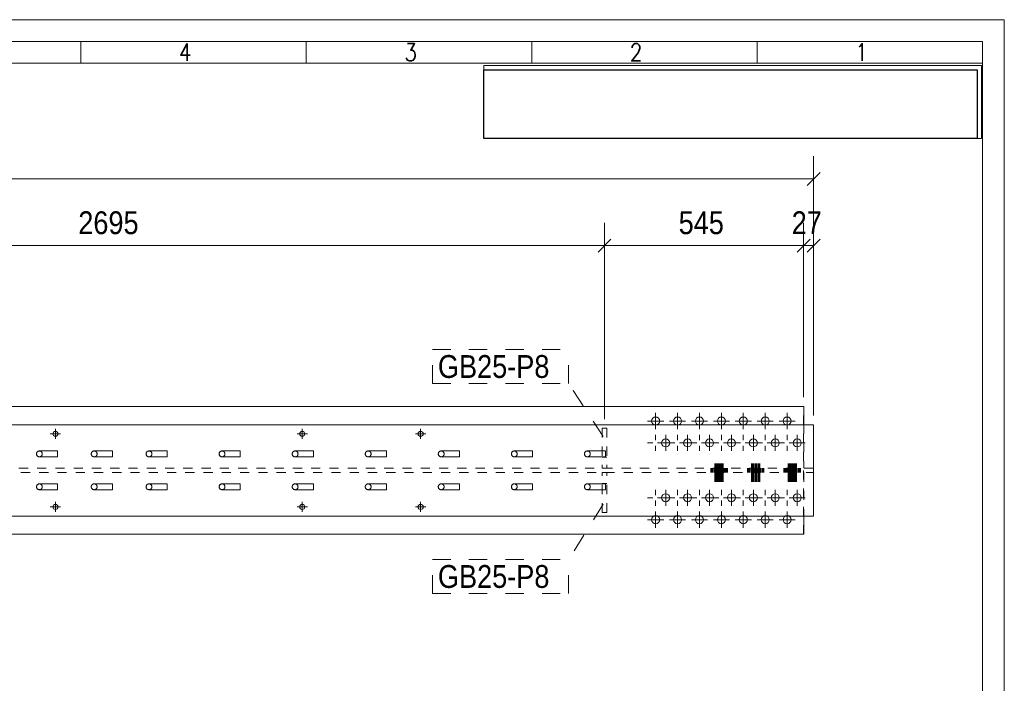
# Model space of a CAD drawing. Header units: millimetres. Extents: x 2 to 405, y 5 to 282.
# Tile 11 of 11: x 297 to 405, y 209 to 282. Entities that reach past the tile are written whole.
import ezdxf

# ---------------------------------------------------------------- set-up
doc = ezdxf.new("R2010")
doc.units = ezdxf.units.MM
for name, pattern in [('XKITLINE00', [0]), ('XKITLINE01', [4, 1, -1, 1, -1]), ('XKITLINE02', [4, 2, -2])]:
    doc.linetypes.add(name, pattern=pattern)
for name, color, linetype, lineweight in [('Bolt', 7, 'Continuous', 0), ('DrawingSheet', 5, 'Continuous', 0), ('OtherObjectType', 1, 'Continuous', 0), ('Part', 2, 'Continuous', 0), ('PartMark', 3, 'Continuous', 0), ('Z-DIMENSIONS', 1, 'Continuous', 0)]:
    doc.layers.add(name, color=color, linetype=linetype, lineweight=lineweight)
doc.styles.add('ARIAL', font='ARIAL.TTF')
doc.styles.add('ROMANS', font='ROMANS__.TTF')
picture_1 = doc.add_image_def('image1.jpg', size_in_pixel=(1304, 175))

# ---------------------------------------------------------------- blocks, each defined once
blk = doc.blocks.new('*A172')
at = {"layer": 'Part', "linetype": 'XKITLINE00', "lineweight": 0}
for p, q in [((299.02, 234.46), (299.12, 234.69)), ((299.12, 234.23), (299.02, 234.46)), ((299.34, 234.78), (299.12, 234.69)), ((299.34, 234.14), (299.12, 234.23)), ((301.34, 234.78), (299.34, 234.78)), ((301.34, 234.14), (299.34, 234.14)), ((301.34, 234.78), (301.34, 234.69)), ((301.34, 234.69), (301.34, 234.46)), ((301.34, 234.46), (301.34, 234.23)), ((301.34, 234.23), (301.34, 234.14))]:
    blk.add_line(p, q, dxfattribs=at)
at = {"layer": 'Part', "linetype": 'XKITLINE01', "lineweight": 0}
for p, q in [((301.34, 234.69), (301.34, 234.78)), ((301.34, 234.46), (301.34, 234.69)), ((301.34, 234.23), (301.34, 234.46)), ((301.34, 234.14), (301.34, 234.23))]:
    blk.add_line(p, q, dxfattribs=at)
for start, end in [(135, 315), (315, 135)]:
    blk.add_arc((299.34, 234.46), 0.32, start, end, dxfattribs=at)
blk = doc.blocks.new('*A173')
at = {"layer": 'Part', "linetype": 'XKITLINE00', "lineweight": 0}
for p, q in [((299.02, 230.86), (299.12, 231.09)), ((299.12, 230.63), (299.02, 230.86)), ((299.34, 231.18), (299.12, 231.09)), ((301.34, 231.18), (299.34, 231.18)), ((301.34, 231.18), (301.34, 231.09)), ((301.34, 231.09), (301.34, 230.86)), ((301.34, 230.86), (301.34, 230.63)), ((299.34, 230.54), (299.12, 230.63)), ((301.34, 230.54), (299.34, 230.54)), ((301.34, 230.63), (301.34, 230.54))]:
    blk.add_line(p, q, dxfattribs=at)
at = {"layer": 'Part', "linetype": 'XKITLINE01', "lineweight": 0}
for p, q in [((301.34, 231.09), (301.34, 231.18)), ((301.34, 230.86), (301.34, 231.09)), ((301.34, 230.63), (301.34, 230.86)), ((301.34, 230.54), (301.34, 230.63))]:
    blk.add_line(p, q, dxfattribs=at)
for start, end in [(135, 315), (315, 135)]:
    blk.add_arc((299.34, 230.86), 0.32, start, end, dxfattribs=at)
blk = doc.blocks.new('*A174')
at = {"layer": 'Part', "linetype": 'XKITLINE00', "lineweight": 0}
for p, q in [((305.02, 234.46), (305.12, 234.69)), ((305.12, 234.23), (305.02, 234.46)), ((305.34, 234.78), (305.12, 234.69)), ((305.34, 234.14), (305.12, 234.23)), ((307.34, 234.78), (305.34, 234.78)), ((307.34, 234.14), (305.34, 234.14)), ((307.34, 234.78), (307.34, 234.69)), ((307.34, 234.69), (307.34, 234.46)), ((307.34, 234.46), (307.34, 234.23)), ((307.34, 234.23), (307.34, 234.14))]:
    blk.add_line(p, q, dxfattribs=at)
at = {"layer": 'Part', "linetype": 'XKITLINE01', "lineweight": 0}
for p, q in [((307.34, 234.69), (307.34, 234.78)), ((307.34, 234.46), (307.34, 234.69)), ((307.34, 234.23), (307.34, 234.46)), ((307.34, 234.14), (307.34, 234.23))]:
    blk.add_line(p, q, dxfattribs=at)
for start, end in [(135, 315), (315, 135)]:
    blk.add_arc((305.34, 234.46), 0.32, start, end, dxfattribs=at)
blk = doc.blocks.new('*A175')
at = {"layer": 'Part', "linetype": 'XKITLINE00', "lineweight": 0}
for p, q in [((305.02, 230.86), (305.12, 231.09)), ((305.12, 230.63), (305.02, 230.86)), ((305.34, 231.18), (305.12, 231.09)), ((307.34, 231.18), (305.34, 231.18)), ((307.34, 231.18), (307.34, 231.09)), ((307.34, 231.09), (307.34, 230.86)), ((307.34, 230.86), (307.34, 230.63)), ((305.34, 230.54), (305.12, 230.63)), ((307.34, 230.54), (305.34, 230.54)), ((307.34, 230.63), (307.34, 230.54))]:
    blk.add_line(p, q, dxfattribs=at)
at = {"layer": 'Part', "linetype": 'XKITLINE01', "lineweight": 0}
for p, q in [((307.34, 231.09), (307.34, 231.18)), ((307.34, 230.86), (307.34, 231.09)), ((307.34, 230.63), (307.34, 230.86)), ((307.34, 230.54), (307.34, 230.63))]:
    blk.add_line(p, q, dxfattribs=at)
for start, end in [(135, 315), (315, 135)]:
    blk.add_arc((305.34, 230.86), 0.32, start, end, dxfattribs=at)
blk = doc.blocks.new('*A176')
at = {"layer": 'Part', "linetype": 'XKITLINE01', "lineweight": 0}
for p, q in [((360.98, 237.26), (360.98, 232.9)), ((360.98, 237.26), (361.46, 237.26)), ((361.46, 237.26), (361.46, 232.9)), ((361.46, 234.1), (360.98, 234.1)), ((360.98, 232.9), (361.46, 232.9))]:
    blk.add_line(p, q, dxfattribs=at)
blk = doc.blocks.new('*A187')
at = {"layer": 'Part', "linetype": 'XKITLINE00', "lineweight": 0}
for p, q in [((383.04, 239.66), (45.32, 239.66)), ((383.04, 239.66), (383.04, 237.66)), ((45.32, 237.66), (384.12, 237.66)), ((384.12, 237.66), (384.12, 227.66)), ((384.12, 227.66), (45.32, 227.66)), ((383.04, 227.66), (383.04, 225.66)), ((383.04, 225.66), (45.32, 225.66))]:
    blk.add_line(p, q, dxfattribs=at)
at = {"layer": 'Part', "linetype": 'XKITLINE01', "lineweight": 0}
for p, q in [((383.02, 225.66), (383.02, 239.66)), ((383.04, 237.66), (383.04, 232.9)), ((384.1, 232.9), (384.1, 237.66)), ((384.1, 232.9), (45.32, 232.9)), ((45.32, 232.42), (384.1, 232.42)), ((383.04, 232.42), (383.04, 227.66)), ((384.1, 232.42), (384.1, 227.66))]:
    blk.add_line(p, q, dxfattribs=at)
blk = doc.blocks.new('*A246')
at = {"layer": 'Bolt', "linetype": 'XKITLINE00', "lineweight": 0}
for p, q in [((367.04, 229.66), (368.8, 229.66)), ((367.92, 228.78), (367.92, 230.54)), ((369.44, 229.66), (371.2, 229.66)), ((370.32, 228.78), (370.32, 230.54)), ((371.84, 229.66), (373.6, 229.66)), ((372.72, 228.78), (372.72, 230.54)), ((374.24, 229.66), (376, 229.66)), ((375.12, 228.78), (375.12, 230.54)), ((376.64, 229.66), (378.4, 229.66)), ((377.52, 228.78), (377.52, 230.54)), ((379.04, 229.66), (380.8, 229.66)), ((379.92, 228.78), (379.92, 230.54)), ((381.44, 229.66), (383.2, 229.66)), ((382.32, 228.78), (382.32, 230.54))]:
    blk.add_line(p, q, dxfattribs=at)
for centre in [(367.92, 229.66), (370.32, 229.66), (372.72, 229.66), (375.12, 229.66), (377.52, 229.66), (379.92, 229.66), (382.32, 229.66)]:
    blk.add_circle(centre, 0.44, dxfattribs=at)
blk = doc.blocks.new('*A247')
at = {"layer": 'Bolt', "linetype": 'XKITLINE00', "lineweight": 0}
for p, q in [((367.92, 234.78), (367.92, 236.54)), ((370.32, 234.78), (370.32, 236.54)), ((372.72, 234.78), (372.72, 236.54)), ((375.12, 234.78), (375.12, 236.54)), ((377.52, 234.78), (377.52, 236.54)), ((379.92, 234.78), (379.92, 236.54)), ((382.32, 234.78), (382.32, 236.54)), ((367.04, 235.66), (368.8, 235.66)), ((369.44, 235.66), (371.2, 235.66)), ((371.84, 235.66), (373.6, 235.66)), ((374.24, 235.66), (376, 235.66)), ((376.64, 235.66), (378.4, 235.66)), ((379.04, 235.66), (380.8, 235.66)), ((381.44, 235.66), (383.2, 235.66))]:
    blk.add_line(p, q, dxfattribs=at)
for centre in [(367.92, 235.66), (370.32, 235.66), (372.72, 235.66), (375.12, 235.66), (377.52, 235.66), (379.92, 235.66), (382.32, 235.66)]:
    blk.add_circle(centre, 0.44, dxfattribs=at)
blk = doc.blocks.new('*A248')
at = {"layer": 'Bolt', "linetype": 'XKITLINE00', "lineweight": 0}
for p, q in [((301.09, 237.22), (301.09, 236.1)), ((328.13, 237.22), (328.13, 236.1)), ((341.09, 237.22), (341.09, 236.1)), ((301.65, 236.66), (300.53, 236.66)), ((328.69, 236.66), (327.57, 236.66)), ((341.65, 236.66), (340.53, 236.66)), ((301.65, 228.66), (300.53, 228.66)), ((301.09, 229.22), (301.09, 228.1)), ((328.69, 228.66), (327.57, 228.66)), ((328.13, 229.22), (328.13, 228.1)), ((341.65, 228.66), (340.53, 228.66)), ((341.09, 229.22), (341.09, 228.1))]:
    blk.add_line(p, q, dxfattribs=at)
for centre in [(301.09, 236.66), (328.13, 236.66), (341.09, 236.66), (301.09, 228.66), (328.13, 228.66), (341.09, 228.66)]:
    blk.add_circle(centre, 0.28, dxfattribs=at)
blk = doc.blocks.new('*A249')
at = {"layer": 'Bolt', "linetype": 'XKITLINE00', "lineweight": 0}
for p, q in [((366.82, 237.18), (366.82, 238.94)), ((369.22, 237.18), (369.22, 238.94)), ((371.62, 237.18), (371.62, 238.94)), ((374.02, 237.18), (374.02, 238.94)), ((376.42, 237.18), (376.42, 238.94)), ((378.82, 237.18), (378.82, 238.94)), ((381.22, 237.18), (381.22, 238.94)), ((365.94, 238.06), (367.7, 238.06)), ((368.34, 238.06), (370.1, 238.06)), ((370.74, 238.06), (372.5, 238.06)), ((373.14, 238.06), (374.9, 238.06)), ((375.54, 238.06), (377.3, 238.06)), ((377.94, 238.06), (379.7, 238.06)), ((380.34, 238.06), (382.1, 238.06)), ((366.82, 236.54), (366.82, 235.95)), ((369.22, 236.54), (369.22, 235.95)), ((371.62, 236.54), (371.62, 235.95)), ((374.02, 236.54), (374.02, 235.95)), ((376.42, 236.54), (376.42, 235.95)), ((378.82, 236.54), (378.82, 235.95)), ((381.22, 236.54), (381.22, 235.95)), ((365.94, 235.66), (366.53, 235.66)), ((366.82, 234.78), (366.82, 235.36)), ((367.7, 235.66), (367.11, 235.66)), ((368.34, 235.66), (368.93, 235.66)), ((369.22, 234.78), (369.22, 235.36)), ((370.1, 235.66), (369.51, 235.66)), ((370.74, 235.66), (371.33, 235.66)), ((371.62, 234.78), (371.62, 235.36)), ((372.5, 235.66), (371.91, 235.66)), ((373.14, 235.66), (373.73, 235.66)), ((374.02, 234.78), (374.02, 235.36)), ((374.9, 235.66), (374.31, 235.66)), ((375.54, 235.66), (376.13, 235.66)), ((376.42, 234.78), (376.42, 235.36)), ((377.3, 235.66), (376.71, 235.66)), ((377.94, 235.66), (378.53, 235.66)), ((378.82, 234.78), (378.82, 235.36)), ((379.7, 235.66), (379.11, 235.66)), ((380.34, 235.66), (380.93, 235.66)), ((381.22, 234.78), (381.22, 235.36)), ((382.1, 235.66), (381.51, 235.66))]:
    blk.add_line(p, q, dxfattribs=at)
for centre in [(366.82, 238.06), (369.22, 238.06), (371.62, 238.06), (374.02, 238.06), (376.42, 238.06), (378.82, 238.06), (381.22, 238.06)]:
    blk.add_circle(centre, 0.44, dxfattribs=at)
blk = doc.blocks.new('*A250')
at = {"layer": 'Bolt', "linetype": 'XKITLINE00', "lineweight": 0}
for p, q in [((365.94, 229.66), (366.53, 229.66)), ((366.82, 230.54), (366.82, 229.95)), ((367.7, 229.66), (367.11, 229.66)), ((368.34, 229.66), (368.93, 229.66)), ((369.22, 230.54), (369.22, 229.95)), ((370.1, 229.66), (369.51, 229.66)), ((370.74, 229.66), (371.33, 229.66)), ((371.62, 230.54), (371.62, 229.95)), ((372.5, 229.66), (371.91, 229.66)), ((373.14, 229.66), (373.73, 229.66)), ((374.02, 230.54), (374.02, 229.95)), ((374.9, 229.66), (374.31, 229.66)), ((375.54, 229.66), (376.13, 229.66)), ((376.42, 230.54), (376.42, 229.95)), ((377.3, 229.66), (376.71, 229.66)), ((377.94, 229.66), (378.53, 229.66)), ((378.82, 230.54), (378.82, 229.95)), ((379.7, 229.66), (379.11, 229.66)), ((380.34, 229.66), (380.93, 229.66)), ((381.22, 230.54), (381.22, 229.95)), ((382.1, 229.66), (381.51, 229.66)), ((366.82, 228.78), (366.82, 229.36)), ((369.22, 228.78), (369.22, 229.36)), ((371.62, 228.78), (371.62, 229.36)), ((374.02, 228.78), (374.02, 229.36)), ((376.42, 228.78), (376.42, 229.36)), ((378.82, 228.78), (378.82, 229.36)), ((381.22, 228.78), (381.22, 229.36)), ((366.82, 226.38), (366.82, 228.14)), ((369.22, 226.38), (369.22, 228.14)), ((371.62, 226.38), (371.62, 228.14)), ((374.02, 226.38), (374.02, 228.14)), ((376.42, 226.38), (376.42, 228.14)), ((378.82, 226.38), (378.82, 228.14)), ((381.22, 226.38), (381.22, 228.14)), ((365.94, 227.26), (367.7, 227.26)), ((368.34, 227.26), (370.1, 227.26)), ((370.74, 227.26), (372.5, 227.26)), ((373.14, 227.26), (374.9, 227.26)), ((375.54, 227.26), (377.3, 227.26)), ((377.94, 227.26), (379.7, 227.26)), ((380.34, 227.26), (382.1, 227.26))]:
    blk.add_line(p, q, dxfattribs=at)
for centre in [(366.82, 227.26), (369.22, 227.26), (371.62, 227.26), (374.02, 227.26), (376.42, 227.26), (378.82, 227.26), (381.22, 227.26)]:
    blk.add_circle(centre, 0.44, dxfattribs=at)
blk = doc.blocks.new('*A251')
at = {"layer": 'Bolt', "linetype": 'XKITLINE02', "lineweight": 0}
for p, q in [((373.32, 231.42), (373.32, 234.74)), ((373.4, 231.42), (373.4, 234.74)), ((373.47, 231.42), (373.47, 234.74)), ((373.55, 231.42), (373.55, 234.74)), ((373.68, 231.42), (373.68, 234.74)), ((373.77, 231.42), (373.77, 234.74)), ((373.87, 231.42), (373.87, 234.74)), ((374, 231.42), (374, 234.74)), ((374.07, 231.42), (374.07, 234.74)), ((374.15, 231.42), (374.15, 234.74)), ((374.23, 231.42), (374.23, 234.74)), ((377.32, 231.42), (377.32, 234.74)), ((377.39, 231.42), (377.39, 234.74)), ((377.47, 231.42), (377.47, 234.74)), ((377.55, 231.42), (377.55, 234.74)), ((377.68, 231.42), (377.68, 234.74)), ((377.77, 231.42), (377.77, 234.74)), ((377.87, 231.42), (377.87, 234.74)), ((378, 231.42), (378, 234.74)), ((378.07, 231.42), (378.07, 234.74)), ((378.15, 231.42), (378.15, 234.74)), ((378.23, 231.42), (378.23, 234.74)), ((381.32, 231.42), (381.32, 234.74)), ((381.39, 231.42), (381.39, 234.74)), ((381.47, 231.42), (381.47, 234.74)), ((381.55, 231.42), (381.55, 234.74)), ((381.67, 231.42), (381.67, 234.74)), ((381.77, 231.42), (381.77, 234.74)), ((381.87, 231.42), (381.87, 234.74)), ((381.99, 231.42), (381.99, 234.74)), ((382.07, 231.42), (382.07, 234.74)), ((382.15, 231.42), (382.15, 234.74)), ((382.23, 231.42), (382.23, 234.74)), ((372.87, 232.42), (372.87, 232.9)), ((372.95, 232.42), (372.95, 232.9)), ((373.02, 232.42), (373.02, 232.9)), ((373.1, 232.42), (373.1, 232.9)), ((373.23, 232.42), (373.23, 232.9)), ((373.32, 232.42), (373.32, 232.9)), ((373.42, 232.42), (373.42, 232.9)), ((373.55, 232.42), (373.55, 232.9)), ((373.62, 232.42), (373.62, 232.9)), ((373.7, 232.42), (373.7, 232.9)), ((373.77, 232.42), (373.77, 232.9)), ((373.78, 232.42), (373.78, 232.9)), ((373.85, 232.42), (373.85, 232.9)), ((373.92, 232.42), (373.92, 232.9)), ((374, 232.42), (374, 232.9)), ((374.13, 232.42), (374.13, 232.9)), ((374.22, 232.42), (374.22, 232.9)), ((374.32, 232.42), (374.32, 232.9)), ((374.45, 232.42), (374.45, 232.9)), ((374.53, 232.42), (374.53, 232.9)), ((374.6, 232.42), (374.6, 232.9)), ((374.68, 232.42), (374.68, 232.9)), ((376.87, 232.42), (376.87, 232.9)), ((376.94, 232.42), (376.94, 232.9)), ((377.02, 232.42), (377.02, 232.9)), ((377.1, 232.42), (377.1, 232.9)), ((377.23, 232.42), (377.23, 232.9)), ((377.32, 232.42), (377.32, 232.9)), ((377.42, 232.42), (377.42, 232.9)), ((377.55, 232.42), (377.55, 232.9)), ((377.62, 232.42), (377.62, 232.9)), ((377.7, 232.42), (377.7, 232.9)), ((377.77, 232.42), (377.77, 232.9)), ((377.78, 232.42), (377.78, 232.9)), ((377.85, 232.42), (377.85, 232.9)), ((377.92, 232.42), (377.92, 232.9)), ((378, 232.42), (378, 232.9)), ((378.13, 232.42), (378.13, 232.9)), ((378.22, 232.42), (378.22, 232.9)), ((378.32, 232.42), (378.32, 232.9)), ((378.45, 232.42), (378.45, 232.9)), ((378.52, 232.42), (378.52, 232.9)), ((378.6, 232.42), (378.6, 232.9)), ((378.68, 232.42), (378.68, 232.9)), ((380.87, 232.42), (380.87, 232.9)), ((380.94, 232.42), (380.94, 232.9)), ((381.02, 232.42), (381.02, 232.9)), ((381.1, 232.42), (381.1, 232.9)), ((381.22, 232.42), (381.22, 232.9)), ((381.32, 232.42), (381.32, 232.9)), ((381.42, 232.42), (381.42, 232.9)), ((381.54, 232.42), (381.54, 232.9)), ((381.62, 232.42), (381.62, 232.9)), ((381.7, 232.42), (381.7, 232.9)), ((381.77, 232.42), (381.77, 232.9)), ((381.78, 232.42), (381.78, 232.9)), ((381.84, 232.42), (381.84, 232.9)), ((381.92, 232.42), (381.92, 232.9)), ((382, 232.42), (382, 232.9)), ((382.13, 232.42), (382.13, 232.9)), ((382.22, 232.42), (382.22, 232.9)), ((382.32, 232.42), (382.32, 232.9)), ((382.45, 232.42), (382.45, 232.9)), ((382.52, 232.42), (382.52, 232.9)), ((382.6, 232.42), (382.6, 232.9)), ((382.68, 232.42), (382.68, 232.9))]:
    blk.add_line(p, q, dxfattribs=at)
blk = doc.blocks.new('*A256')
at = {"layer": 'Part', "linetype": 'XKITLINE01', "lineweight": 0}
for p, q in [((361.46, 232.42), (360.98, 232.42)), ((360.98, 228.06), (360.98, 232.42)), ((361.46, 228.06), (361.46, 232.42)), ((361.46, 231.22), (360.98, 231.22)), ((361.46, 228.06), (360.98, 228.06))]:
    blk.add_line(p, q, dxfattribs=at)
blk = doc.blocks.new('*A259')
at = {"layer": 'Part', "linetype": 'XKITLINE00', "lineweight": 0}
for p, q in [((311.02, 234.46), (311.12, 234.69)), ((311.12, 234.23), (311.02, 234.46)), ((311.34, 234.78), (311.12, 234.69)), ((311.34, 234.14), (311.12, 234.23)), ((313.34, 234.78), (311.34, 234.78)), ((313.34, 234.14), (311.34, 234.14)), ((313.34, 234.78), (313.34, 234.69)), ((313.34, 234.69), (313.34, 234.46)), ((313.34, 234.46), (313.34, 234.23)), ((313.34, 234.23), (313.34, 234.14))]:
    blk.add_line(p, q, dxfattribs=at)
at = {"layer": 'Part', "linetype": 'XKITLINE01', "lineweight": 0}
for p, q in [((313.34, 234.69), (313.34, 234.78)), ((313.34, 234.46), (313.34, 234.69)), ((313.34, 234.23), (313.34, 234.46)), ((313.34, 234.14), (313.34, 234.23))]:
    blk.add_line(p, q, dxfattribs=at)
for start, end in [(135, 315), (315, 135)]:
    blk.add_arc((311.34, 234.46), 0.32, start, end, dxfattribs=at)
blk = doc.blocks.new('*A260')
at = {"layer": 'Part', "linetype": 'XKITLINE00', "lineweight": 0}
for p, q in [((311.02, 230.86), (311.12, 231.09)), ((311.12, 230.63), (311.02, 230.86)), ((311.34, 231.18), (311.12, 231.09)), ((313.34, 231.18), (311.34, 231.18)), ((313.34, 231.18), (313.34, 231.09)), ((313.34, 231.09), (313.34, 230.86)), ((313.34, 230.86), (313.34, 230.63)), ((311.34, 230.54), (311.12, 230.63)), ((313.34, 230.54), (311.34, 230.54)), ((313.34, 230.63), (313.34, 230.54))]:
    blk.add_line(p, q, dxfattribs=at)
at = {"layer": 'Part', "linetype": 'XKITLINE01', "lineweight": 0}
for p, q in [((313.34, 231.09), (313.34, 231.18)), ((313.34, 230.86), (313.34, 231.09)), ((313.34, 230.63), (313.34, 230.86)), ((313.34, 230.54), (313.34, 230.63))]:
    blk.add_line(p, q, dxfattribs=at)
for start, end in [(135, 315), (315, 135)]:
    blk.add_arc((311.34, 230.86), 0.32, start, end, dxfattribs=at)
blk = doc.blocks.new('*A261')
at = {"layer": 'Part', "linetype": 'XKITLINE00', "lineweight": 0}
for p, q in [((359.02, 234.46), (359.12, 234.69)), ((359.12, 234.23), (359.02, 234.46)), ((359.34, 234.78), (359.12, 234.69)), ((359.34, 234.14), (359.12, 234.23)), ((361.34, 234.78), (359.34, 234.78)), ((361.34, 234.14), (359.34, 234.14)), ((361.34, 234.78), (361.34, 234.69)), ((361.34, 234.69), (361.34, 234.46)), ((361.34, 234.46), (361.34, 234.23)), ((361.34, 234.23), (361.34, 234.14))]:
    blk.add_line(p, q, dxfattribs=at)
at = {"layer": 'Part', "linetype": 'XKITLINE01', "lineweight": 0}
for p, q in [((361.34, 234.69), (361.34, 234.78)), ((361.34, 234.46), (361.34, 234.69)), ((361.34, 234.23), (361.34, 234.46)), ((361.34, 234.14), (361.34, 234.23))]:
    blk.add_line(p, q, dxfattribs=at)
for start, end in [(135, 315), (315, 135)]:
    blk.add_arc((359.34, 234.46), 0.32, start, end, dxfattribs=at)
blk = doc.blocks.new('*A262')
at = {"layer": 'Part', "linetype": 'XKITLINE00', "lineweight": 0}
for p, q in [((359.02, 230.86), (359.12, 231.09)), ((359.12, 230.63), (359.02, 230.86)), ((359.34, 231.18), (359.12, 231.09)), ((361.34, 231.18), (359.34, 231.18)), ((361.34, 231.18), (361.34, 231.09)), ((361.34, 231.09), (361.34, 230.86)), ((361.34, 230.86), (361.34, 230.63)), ((359.34, 230.54), (359.12, 230.63)), ((361.34, 230.54), (359.34, 230.54)), ((361.34, 230.63), (361.34, 230.54))]:
    blk.add_line(p, q, dxfattribs=at)
at = {"layer": 'Part', "linetype": 'XKITLINE01', "lineweight": 0}
for p, q in [((361.34, 231.09), (361.34, 231.18)), ((361.34, 230.86), (361.34, 231.09)), ((361.34, 230.63), (361.34, 230.86)), ((361.34, 230.54), (361.34, 230.63))]:
    blk.add_line(p, q, dxfattribs=at)
for start, end in [(135, 315), (315, 135)]:
    blk.add_arc((359.34, 230.86), 0.32, start, end, dxfattribs=at)
blk = doc.blocks.new('*A263')
at = {"layer": 'Part', "linetype": 'XKITLINE00', "lineweight": 0}
for p, q in [((351.02, 234.46), (351.12, 234.69)), ((351.12, 234.23), (351.02, 234.46)), ((351.34, 234.78), (351.12, 234.69)), ((351.34, 234.14), (351.12, 234.23)), ((353.34, 234.78), (351.34, 234.78)), ((353.34, 234.14), (351.34, 234.14)), ((353.34, 234.78), (353.34, 234.69)), ((353.34, 234.69), (353.34, 234.46)), ((353.34, 234.46), (353.34, 234.23)), ((353.34, 234.23), (353.34, 234.14))]:
    blk.add_line(p, q, dxfattribs=at)
at = {"layer": 'Part', "linetype": 'XKITLINE01', "lineweight": 0}
for p, q in [((353.34, 234.69), (353.34, 234.78)), ((353.34, 234.46), (353.34, 234.69)), ((353.34, 234.23), (353.34, 234.46)), ((353.34, 234.14), (353.34, 234.23))]:
    blk.add_line(p, q, dxfattribs=at)
for start, end in [(135, 315), (315, 135)]:
    blk.add_arc((351.34, 234.46), 0.32, start, end, dxfattribs=at)
blk = doc.blocks.new('*A264')
at = {"layer": 'Part', "linetype": 'XKITLINE00', "lineweight": 0}
for p, q in [((351.02, 230.86), (351.12, 231.09)), ((351.12, 230.63), (351.02, 230.86)), ((351.34, 231.18), (351.12, 231.09)), ((353.34, 231.18), (351.34, 231.18)), ((353.34, 231.18), (353.34, 231.09)), ((353.34, 231.09), (353.34, 230.86)), ((353.34, 230.86), (353.34, 230.63)), ((351.34, 230.54), (351.12, 230.63)), ((353.34, 230.54), (351.34, 230.54)), ((353.34, 230.63), (353.34, 230.54))]:
    blk.add_line(p, q, dxfattribs=at)
at = {"layer": 'Part', "linetype": 'XKITLINE01', "lineweight": 0}
for p, q in [((353.34, 231.09), (353.34, 231.18)), ((353.34, 230.86), (353.34, 231.09)), ((353.34, 230.63), (353.34, 230.86)), ((353.34, 230.54), (353.34, 230.63))]:
    blk.add_line(p, q, dxfattribs=at)
for start, end in [(135, 315), (315, 135)]:
    blk.add_arc((351.34, 230.86), 0.32, start, end, dxfattribs=at)
blk = doc.blocks.new('*A265')
at = {"layer": 'Part', "linetype": 'XKITLINE00', "lineweight": 0}
for p, q in [((343.02, 234.46), (343.12, 234.69)), ((343.12, 234.23), (343.02, 234.46)), ((343.34, 234.78), (343.12, 234.69)), ((343.34, 234.14), (343.12, 234.23)), ((345.34, 234.78), (343.34, 234.78)), ((345.34, 234.14), (343.34, 234.14)), ((345.34, 234.78), (345.34, 234.69)), ((345.34, 234.69), (345.34, 234.46)), ((345.34, 234.46), (345.34, 234.23)), ((345.34, 234.23), (345.34, 234.14))]:
    blk.add_line(p, q, dxfattribs=at)
at = {"layer": 'Part', "linetype": 'XKITLINE01', "lineweight": 0}
for p, q in [((345.34, 234.69), (345.34, 234.78)), ((345.34, 234.46), (345.34, 234.69)), ((345.34, 234.23), (345.34, 234.46)), ((345.34, 234.14), (345.34, 234.23))]:
    blk.add_line(p, q, dxfattribs=at)
for start, end in [(135, 315), (315, 135)]:
    blk.add_arc((343.34, 234.46), 0.32, start, end, dxfattribs=at)
blk = doc.blocks.new('*A266')
at = {"layer": 'Part', "linetype": 'XKITLINE00', "lineweight": 0}
for p, q in [((343.02, 230.86), (343.12, 231.09)), ((343.12, 230.63), (343.02, 230.86)), ((343.34, 231.18), (343.12, 231.09)), ((345.34, 231.18), (343.34, 231.18)), ((345.34, 231.18), (345.34, 231.09)), ((345.34, 231.09), (345.34, 230.86)), ((345.34, 230.86), (345.34, 230.63)), ((343.34, 230.54), (343.12, 230.63)), ((345.34, 230.54), (343.34, 230.54)), ((345.34, 230.63), (345.34, 230.54))]:
    blk.add_line(p, q, dxfattribs=at)
at = {"layer": 'Part', "linetype": 'XKITLINE01', "lineweight": 0}
for p, q in [((345.34, 231.09), (345.34, 231.18)), ((345.34, 230.86), (345.34, 231.09)), ((345.34, 230.63), (345.34, 230.86)), ((345.34, 230.54), (345.34, 230.63))]:
    blk.add_line(p, q, dxfattribs=at)
for start, end in [(135, 315), (315, 135)]:
    blk.add_arc((343.34, 230.86), 0.32, start, end, dxfattribs=at)
blk = doc.blocks.new('*A267')
at = {"layer": 'Part', "linetype": 'XKITLINE00', "lineweight": 0}
for p, q in [((335.02, 234.46), (335.12, 234.69)), ((335.12, 234.23), (335.02, 234.46)), ((335.34, 234.78), (335.12, 234.69)), ((335.34, 234.14), (335.12, 234.23)), ((337.34, 234.78), (335.34, 234.78)), ((337.34, 234.14), (335.34, 234.14)), ((337.34, 234.78), (337.34, 234.69)), ((337.34, 234.69), (337.34, 234.46)), ((337.34, 234.46), (337.34, 234.23)), ((337.34, 234.23), (337.34, 234.14))]:
    blk.add_line(p, q, dxfattribs=at)
at = {"layer": 'Part', "linetype": 'XKITLINE01', "lineweight": 0}
for p, q in [((337.34, 234.69), (337.34, 234.78)), ((337.34, 234.46), (337.34, 234.69)), ((337.34, 234.23), (337.34, 234.46)), ((337.34, 234.14), (337.34, 234.23))]:
    blk.add_line(p, q, dxfattribs=at)
for start, end in [(135, 315), (315, 135)]:
    blk.add_arc((335.34, 234.46), 0.32, start, end, dxfattribs=at)
blk = doc.blocks.new('*A268')
at = {"layer": 'Part', "linetype": 'XKITLINE00', "lineweight": 0}
for p, q in [((335.02, 230.86), (335.12, 231.09)), ((335.12, 230.63), (335.02, 230.86)), ((335.34, 231.18), (335.12, 231.09)), ((337.34, 231.18), (335.34, 231.18)), ((337.34, 231.18), (337.34, 231.09)), ((337.34, 231.09), (337.34, 230.86)), ((337.34, 230.86), (337.34, 230.63)), ((335.34, 230.54), (335.12, 230.63)), ((337.34, 230.54), (335.34, 230.54)), ((337.34, 230.63), (337.34, 230.54))]:
    blk.add_line(p, q, dxfattribs=at)
at = {"layer": 'Part', "linetype": 'XKITLINE01', "lineweight": 0}
for p, q in [((337.34, 231.09), (337.34, 231.18)), ((337.34, 230.86), (337.34, 231.09)), ((337.34, 230.63), (337.34, 230.86)), ((337.34, 230.54), (337.34, 230.63))]:
    blk.add_line(p, q, dxfattribs=at)
for start, end in [(135, 315), (315, 135)]:
    blk.add_arc((335.34, 230.86), 0.32, start, end, dxfattribs=at)
blk = doc.blocks.new('*A269')
at = {"layer": 'Part', "linetype": 'XKITLINE00', "lineweight": 0}
for p, q in [((327.02, 234.46), (327.12, 234.69)), ((327.12, 234.23), (327.02, 234.46)), ((327.34, 234.78), (327.12, 234.69)), ((327.34, 234.14), (327.12, 234.23)), ((329.34, 234.78), (327.34, 234.78)), ((329.34, 234.14), (327.34, 234.14)), ((329.34, 234.78), (329.34, 234.69)), ((329.34, 234.69), (329.34, 234.46)), ((329.34, 234.46), (329.34, 234.23)), ((329.34, 234.23), (329.34, 234.14))]:
    blk.add_line(p, q, dxfattribs=at)
at = {"layer": 'Part', "linetype": 'XKITLINE01', "lineweight": 0}
for p, q in [((329.34, 234.69), (329.34, 234.78)), ((329.34, 234.46), (329.34, 234.69)), ((329.34, 234.23), (329.34, 234.46)), ((329.34, 234.14), (329.34, 234.23))]:
    blk.add_line(p, q, dxfattribs=at)
for start, end in [(135, 315), (315, 135)]:
    blk.add_arc((327.34, 234.46), 0.32, start, end, dxfattribs=at)
blk = doc.blocks.new('*A270')
at = {"layer": 'Part', "linetype": 'XKITLINE00', "lineweight": 0}
for p, q in [((327.02, 230.86), (327.12, 231.09)), ((327.12, 230.63), (327.02, 230.86)), ((327.34, 231.18), (327.12, 231.09)), ((329.34, 231.18), (327.34, 231.18)), ((329.34, 231.18), (329.34, 231.09)), ((329.34, 231.09), (329.34, 230.86)), ((329.34, 230.86), (329.34, 230.63)), ((327.34, 230.54), (327.12, 230.63)), ((329.34, 230.54), (327.34, 230.54)), ((329.34, 230.63), (329.34, 230.54))]:
    blk.add_line(p, q, dxfattribs=at)
at = {"layer": 'Part', "linetype": 'XKITLINE01', "lineweight": 0}
for p, q in [((329.34, 231.09), (329.34, 231.18)), ((329.34, 230.86), (329.34, 231.09)), ((329.34, 230.63), (329.34, 230.86)), ((329.34, 230.54), (329.34, 230.63))]:
    blk.add_line(p, q, dxfattribs=at)
for start, end in [(135, 315), (315, 135)]:
    blk.add_arc((327.34, 230.86), 0.32, start, end, dxfattribs=at)
blk = doc.blocks.new('*A271')
at = {"layer": 'Part', "linetype": 'XKITLINE00', "lineweight": 0}
for p, q in [((319.02, 234.46), (319.12, 234.69)), ((319.12, 234.23), (319.02, 234.46)), ((319.34, 234.78), (319.12, 234.69)), ((319.34, 234.14), (319.12, 234.23)), ((321.34, 234.78), (319.34, 234.78)), ((321.34, 234.14), (319.34, 234.14)), ((321.34, 234.78), (321.34, 234.69)), ((321.34, 234.69), (321.34, 234.46)), ((321.34, 234.46), (321.34, 234.23)), ((321.34, 234.23), (321.34, 234.14))]:
    blk.add_line(p, q, dxfattribs=at)
at = {"layer": 'Part', "linetype": 'XKITLINE01', "lineweight": 0}
for p, q in [((321.34, 234.69), (321.34, 234.78)), ((321.34, 234.46), (321.34, 234.69)), ((321.34, 234.23), (321.34, 234.46)), ((321.34, 234.14), (321.34, 234.23))]:
    blk.add_line(p, q, dxfattribs=at)
for start, end in [(135, 315), (315, 135)]:
    blk.add_arc((319.34, 234.46), 0.32, start, end, dxfattribs=at)
blk = doc.blocks.new('*A272')
at = {"layer": 'Part', "linetype": 'XKITLINE00', "lineweight": 0}
for p, q in [((319.02, 230.86), (319.12, 231.09)), ((319.12, 230.63), (319.02, 230.86)), ((319.34, 231.18), (319.12, 231.09)), ((321.34, 231.18), (319.34, 231.18)), ((321.34, 231.18), (321.34, 231.09)), ((321.34, 231.09), (321.34, 230.86)), ((321.34, 230.86), (321.34, 230.63)), ((319.34, 230.54), (319.12, 230.63)), ((321.34, 230.54), (319.34, 230.54)), ((321.34, 230.63), (321.34, 230.54))]:
    blk.add_line(p, q, dxfattribs=at)
at = {"layer": 'Part', "linetype": 'XKITLINE01', "lineweight": 0}
for p, q in [((321.34, 231.09), (321.34, 231.18)), ((321.34, 230.86), (321.34, 231.09)), ((321.34, 230.63), (321.34, 230.86)), ((321.34, 230.54), (321.34, 230.63))]:
    blk.add_line(p, q, dxfattribs=at)
for start, end in [(135, 315), (315, 135)]:
    blk.add_arc((319.34, 230.86), 0.32, start, end, dxfattribs=at)
blk = doc.blocks.new('*A323')
at = {"layer": 'DrawingSheet', "linetype": 'XKITLINE00', "lineweight": 0}
for p, q in [((405, 282), (5, 282)), ((405, 5), (405, 282))]:
    blk.add_line(p, q, dxfattribs=at)
blk = doc.blocks.new('*A325')
at = {"layer": 'OtherObjectType', "linetype": 'XKITLINE00', "lineweight": 0}
for p, q in [((405, 282), (5, 282)), ((405, 5), (405, 282)), ((7.38, 279.62), (402.62, 279.62)), ((402.62, 279.62), (7.38, 279.62)), ((303.88, 279.62), (303.88, 277.24)), ((328.57, 279.62), (328.57, 277.24)), ((353.25, 279.62), (353.25, 277.24)), ((377.94, 279.62), (377.94, 277.24)), ((402.62, 279.62), (402.62, 277.24)), ((402.62, 279.62), (402.62, 7.38)), ((9.76, 277.24), (402.62, 277.24)), ((402.62, 63.21), (402.62, 277.24)), ((402.62, 63.21), (402.62, 277.24)), ((348, 277), (402.5, 277)), ((348, 269), (348, 277)), ((402.5, 277), (402.5, 269)), ((402.5, 269), (348, 269))]:
    blk.add_line(p, q, dxfattribs=at)
at = {"layer": 'OtherObjectType', "style": 'ROMANS', "width": 0.85}
for s, p in [('4', (314.62, 277.48)), ('3', (339.31, 277.48)), ('2', (363.99, 277.48)), ('1', (388.68, 277.48))]:
    blk.add_text(s, height=1.9, dxfattribs=at).set_placement(p)
image = blk.add_image(picture_1, insert=(348, 269), size_in_units=(54.02, 7.5))
blk = doc.blocks.new('*A401')
at = {"layer": 'Z-DIMENSIONS', "linetype": 'XKITLINE00', "lineweight": 0}
for p, q in [((384.12, 238.66), (384.12, 267.07)), ((384.82, 265.27), (383.41, 263.86)), ((45.32, 264.57), (384.12, 264.57))]:
    blk.add_line(p, q, dxfattribs=at)
at = {"layer": 'Z-DIMENSIONS'}
blk.add_point((384.12, 264.57), dxfattribs=at)
blk = doc.blocks.new('*A415')
at = {"layer": 'Z-DIMENSIONS', "linetype": 'XKITLINE00', "lineweight": 0}
for p, q in [((361.22, 238.26), (361.22, 259.77)), ((361.92, 257.98), (360.51, 256.56)), ((253.4, 257.27), (361.22, 257.27))]:
    blk.add_line(p, q, dxfattribs=at)
at = {"layer": 'Z-DIMENSIONS'}
blk.add_point((361.22, 257.27), dxfattribs=at)
at = {"layer": 'Z-DIMENSIONS', "style": 'ARIAL', "width": 0.85}
blk.add_text('2695', height=2.5, dxfattribs=at).set_placement((303.6, 258.52))
blk = doc.blocks.new('*A416')
at = {"layer": 'Z-DIMENSIONS', "linetype": 'XKITLINE00', "lineweight": 0}
for p, q in [((361.22, 238.26), (361.22, 259.77)), ((383.02, 240.66), (383.02, 259.77)), ((361.92, 257.98), (360.51, 256.56)), ((383.73, 257.98), (382.31, 256.56)), ((361.22, 257.27), (383.02, 257.27))]:
    blk.add_line(p, q, dxfattribs=at)
at = {"layer": 'Z-DIMENSIONS'}
for p in [(361.22, 257.27), (383.02, 257.27)]:
    blk.add_point(p, dxfattribs=at)
at = {"layer": 'Z-DIMENSIONS', "style": 'ARIAL', "width": 0.85}
blk.add_text('545', height=2.5, dxfattribs=at).set_placement((369.34, 258.52))
blk = doc.blocks.new('*A417')
at = {"layer": 'Z-DIMENSIONS', "linetype": 'XKITLINE00', "lineweight": 0}
for p, q in [((383.02, 240.66), (383.02, 259.77)), ((384.12, 238.66), (384.12, 259.77)), ((383.73, 257.98), (382.31, 256.56)), ((384.82, 257.98), (383.41, 256.56)), ((383.02, 257.27), (384.12, 257.27))]:
    blk.add_line(p, q, dxfattribs=at)
at = {"layer": 'Z-DIMENSIONS'}
for p in [(383.02, 257.27), (384.12, 257.27)]:
    blk.add_point(p, dxfattribs=at)
at = {"layer": 'Z-DIMENSIONS', "style": 'ARIAL', "width": 0.85}
blk.add_text('27', height=2.5, dxfattribs=at).set_placement((381.72, 258.52))
blk = doc.blocks.new('*A418')
at = {"layer": 'PartMark', "linetype": 'XKITLINE02', "lineweight": 0}
for p, q in [((361.08, 228.94), (357.29, 222.89)), ((342.38, 222.89), (357.29, 222.89)), ((342.38, 219.19), (342.38, 222.89)), ((357.29, 219.19), (357.29, 222.89)), ((342.38, 219.19), (357.29, 219.19))]:
    blk.add_line(p, q, dxfattribs=at)
at = {"layer": 'PartMark', "style": 'ARIAL', "width": 0.85}
blk.add_text('GB25-P8', height=2.5, dxfattribs=at).set_placement((342.98, 219.79))
blk = doc.blocks.new('*A419')
at = {"layer": 'PartMark', "linetype": 'XKITLINE02', "lineweight": 0}
for p, q in [((342.38, 245.88), (357.29, 245.88)), ((342.38, 242.18), (342.38, 245.88)), ((357.29, 242.18), (357.29, 245.88)), ((342.38, 242.18), (357.29, 242.18)), ((361.08, 236.37), (357.29, 242.18))]:
    blk.add_line(p, q, dxfattribs=at)
at = {"layer": 'PartMark', "style": 'ARIAL', "width": 0.85}
blk.add_text('GB25-P8', height=2.5, dxfattribs=at).set_placement((342.98, 242.78))

msp = doc.modelspace()

# ---------------------------------------------------------------- block references
at = {"lineweight": 0}
for name in ['*A323', '*A325', '*A401', '*A415', '*A416', '*A417', '*A419', '*A187', '*A249', '*A248', '*A176', '*A247', '*A172', '*A174', '*A259', '*A271', '*A269', '*A267', '*A265', '*A263', '*A261', '*A251', '*A256', '*A173', '*A175', '*A260', '*A272', '*A270', '*A268', '*A266', '*A264', '*A262', '*A250', '*A246', '*A418']:
    msp.add_blockref(name, (0, 0), dxfattribs=at)

doc.saveas('drawing.dxf')
